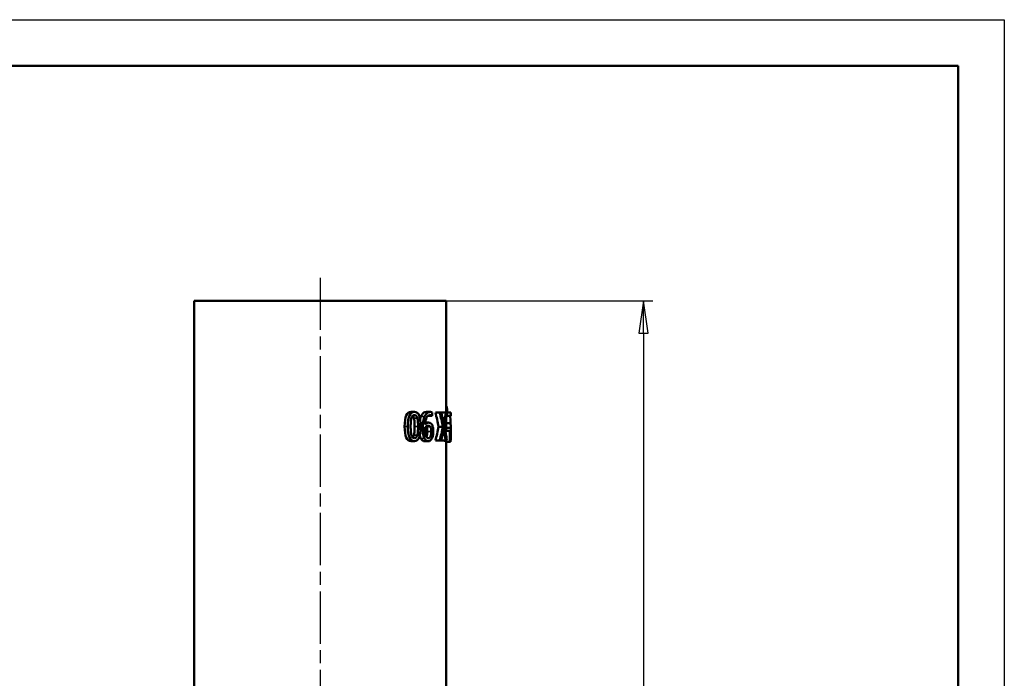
# Model space of a CAD drawing. Header units: millimetres. Extents: x -134 to 549, y -69 to 356.
# Tile 9 of 10: x 103 to 210, y 226 to 297. Entities that reach past the tile are written whole.
import ezdxf

# ---------------------------------------------------------------- set-up
doc = ezdxf.new("R2010")
doc.units = ezdxf.units.MM
doc.linetypes.add('CHAIN', pattern=[0.7087, 0.4724, -0.0591, 0.1181, -0.0591])
for name, color, linetype, lineweight in [('Видимые тонкие (ГОСТ)', 7, 'Continuous', 35), ('Видимый контур (ГОСТ)', 7, 'Continuous', 50), ('Кромка (ГОСТ)', 7, 'Continuous', 50), ('Осевая линия (ГОСТ)', 7, 'Continuous', 25), ('Размер (ГОСТ)', 7, 'Continuous', 25)]:
    doc.layers.add(name, color=color, linetype=linetype, lineweight=lineweight)
doc.styles.add('Обычный текст (ГОСТ)', font='GOST Common Italic.ttf')
doc.dimstyles.new('Обычный (ГОСТ)', dxfattribs={"dimtxt": 3.5, "dimasz": 3.5, "dimexe": 1, "dimexo": 0, "dimgap": 0.5, "dimtad": 1, "dimrnd": 1e-08, "dimtxsty": 'Обычный текст (ГОСТ)', "dimblk": 'Filled-1', "dimcen": 0.09, "dimdle": 15, "dimclrd": 256, "dimclre": 256, "dimclrt": 256, "dimazin": 2, "dimtfac": 0.714286, "dimtdec": 3, "dimtmove": 0, "dimatfit": 3, "dimfxl": 1, "dimtolj": 1, "dimlwd": 25, "dimlwe": 25, "dimarcsym": 0})

# ---------------------------------------------------------------- blocks, each defined once
blk = doc.blocks.new('Рамки ГОСТ_ граница 297x210')
at = {"layer": 'Кромка (ГОСТ)', "lineweight": 25}
for p, q in [((0, 297), (210, 297)), ((210, 297), (210, 0))]:
    blk.add_line(p, q, dxfattribs=at)
at = {"layer": 'Кромка (ГОСТ)'}
for p, q in [((205, 292), (20, 292)), ((205, 5), (205, 292))]:
    blk.add_line(p, q, dxfattribs=at)
blk = doc.blocks.new('Filled-1')
at = {"color": 0}
for p, q in [((0, 0), (-1, 0.143)), ((-1, 0.143), (-1, -0.143)), ((-1, 0), (0, 0)), ((-1, -0.143), (0, 0))]:
    blk.add_line(p, q, dxfattribs=at)
at = {"color": 0, "flags": 128}
blk.add_lwpolyline([(-1, -0.143), (0, 0), (-1, 0.143), (-1, -0.143)], dxfattribs=at)
at = {"color": 0}
blk.add_solid([(-1, -0.143), (0, 0), (-1, 0.143), (-1, -0.143)], dxfattribs=at)
blk = doc.blocks.new('*D9')
at = {"layer": 'Defpoints', "color": 0, "linetype": 'Continuous', "transparency": 16777216}
for p in [(149.5, 266.54), (149.5, 176.54), (170.9, 176.54)]:
    blk.add_point(p, dxfattribs=at)
at = {"layer": 'Размер (ГОСТ)', "linetype": 'Continuous', "lineweight": 25, "transparency": 16777216}
for p, q in [((149.5, 266.54), (171.9, 266.54)), ((170.9, 263.04), (170.9, 180.04)), ((149.5, 176.54), (171.9, 176.54))]:
    blk.add_line(p, q, dxfattribs=at)
at = {"layer": 'Размер (ГОСТ)', "linetype": 'Continuous', "lineweight": 25, "transparency": 16777216, "xscale": 3.5, "yscale": 3.5, "zscale": 3.5}
for p, rotation in [((170.9, 266.54), 90), ((170.9, 176.54), 270)]:
    blk.add_blockref('Filled-1', p, dxfattribs=dict(at, rotation=rotation))
at = {"layer": 'Размер (ГОСТ)', "linetype": 'Continuous', "lineweight": 25, "transparency": 16777216, "insert": (166.9, 219.28), "char_height": 3.5, "attachment_point": 1, "rotation": 90, "style": 'Обычный текст (ГОСТ)'}
blk.add_mtext('\\A1;90', dxfattribs=at)

msp = doc.modelspace()

# ---------------------------------------------------------------- linework, layer by layer
at = {"layer": 'Видимые тонкие (ГОСТ)'}
for p, q in [((146.773, 254.006), (147.173, 254.006)), ((146.014, 253.831), (146.386, 253.831)), ((145.005, 252.91), (145.341, 252.91)), ((146.012, 251.983), (146.384, 251.983)), ((146.083, 252.912), (146.457, 252.912)), ((146.735, 252.727), (146.961, 252.727)), ((147.352, 252.89), (147.774, 252.89)), ((147.463, 252.359), (147.888, 252.359)), ((149.986, 252.159), (149.998, 252.159)), ((146.77, 251.598), (147.17, 251.598))]:
    msp.add_line(p, q, dxfattribs=at)
at = {"layer": 'Видимый контур (ГОСТ)'}
for p, q in [((122.198, 266.543), (149.498, 266.543)), ((122.198, 266.543), (122.198, 176.543)), ((149.498, 266.543), (149.498, 254.434)), ((149.498, 255.096), (149.579, 255.096)), ((145.703, 254.498), (146.064, 254.498)), ((147.359, 254.493), (147.78, 254.493)), ((147.531, 254.058), (147.959, 254.058)), ((147.959, 254.058), (147.969, 254.058)), ((147.969, 254.451), (147.969, 254.058)), ((148.337, 254.434), (148.795, 254.434)), ((148.981, 254.434), (148.795, 254.434)), ((148.997, 254.434), (149.479, 254.434)), ((149.594, 254.434), (149.479, 254.434)), ((149.536, 254.08), (149.998, 254.08)), ((149.594, 254.434), (149.998, 254.434)), ((149.998, 254.08), (149.998, 254.434)), ((149.998, 254.434), (149.998, 254.434)), ((149.998, 254.434), (149.998, 254.08)), ((149.998, 254.08), (149.998, 254.08)), ((147.242, 253.334), (147.605, 253.334)), ((149.498, 253.857), (149.498, 252.435)), ((149.498, 253.29), (149.984, 253.29)), ((148.691, 252.887), (149.162, 252.887)), ((149.409, 252.435), (149.898, 252.435)), ((149.498, 252.769), (149.997, 252.769)), ((149.929, 252.435), (149.898, 252.435)), ((149.929, 252.435), (149.971, 252.435)), ((149.985, 252.435), (149.971, 252.435)), ((145.703, 251.324), (146.064, 251.324)), ((147.162, 251.324), (147.577, 251.324)), ((148.337, 251.386), (148.795, 251.386)), ((148.795, 251.386), (148.971, 251.386)), ((148.982, 251.386), (149.463, 251.386)), ((149.391, 251.25), (149.887, 251.25)), ((149.463, 251.386), (149.586, 251.386)), ((149.498, 251.25), (149.498, 176.543)), ((149.887, 251.25), (149.937, 251.25)), ((149.937, 251.25), (149.965, 251.25)), ((149.965, 251.25), (149.989, 251.25))]:
    msp.add_line(p, q, dxfattribs=at)
for points in [[(149.629, 254.434), (149.613, 254.654), (149.597, 254.875), (149.579, 255.096)], [(146.68, 253.733), (146.706, 253.835), (146.738, 253.926), (146.773, 254.006)], [(147.531, 254.058), (147.53, 254.059), (147.529, 254.06), (147.529, 254.06)], [(148.691, 252.887), (148.583, 253.403), (148.465, 253.918), (148.337, 254.434)], [(149.162, 252.887), (149.05, 253.403), (148.928, 253.918), (148.795, 254.434)], [(148.981, 254.434), (149.077, 254.028), (149.165, 253.623), (149.248, 253.218)], [(148.991, 254.394), (148.993, 254.407), (148.995, 254.42), (148.997, 254.434)], [(149.248, 253.218), (149.332, 253.623), (149.409, 254.028), (149.479, 254.434)], [(149.594, 254.434), (149.514, 253.925), (149.423, 253.416), (149.32, 252.907)], [(146.77, 251.598), (146.721, 251.685), (146.68, 251.793), (146.647, 251.922)], [(147.352, 252.89), (147.345, 252.9), (147.338, 252.91), (147.331, 252.918)], [(148.337, 251.386), (148.465, 251.886), (148.583, 252.387), (148.691, 252.887)], [(148.795, 251.386), (148.928, 251.886), (149.05, 252.387), (149.162, 252.887)], [(149.239, 252.579), (149.156, 252.181), (149.067, 251.783), (148.971, 251.386)], [(149.463, 251.386), (149.395, 251.783), (149.32, 252.181), (149.239, 252.579)], [(149.32, 252.907), (149.42, 252.4), (149.508, 251.893), (149.586, 251.386)], [(149.887, 251.25), (149.891, 251.645), (149.894, 252.04), (149.898, 252.435)], [(149.929, 252.435), (149.932, 252.04), (149.935, 251.645), (149.937, 251.25)], [(149.965, 251.25), (149.967, 251.645), (149.969, 252.04), (149.971, 252.435)], [(149.985, 252.435), (149.987, 252.04), (149.988, 251.645), (149.989, 251.25)], [(148.982, 251.386), (148.98, 251.395), (148.979, 251.404), (148.977, 251.413)], [(149.391, 251.25), (149.391, 251.295), (149.392, 251.34), (149.392, 251.386)]]:
    msp.add_open_spline(points, degree=3, dxfattribs=at)
for points, knots in [([(145.005, 252.91), (145.005, 253.456), (145.065, 253.858), (145.181, 254.114), (145.297, 254.37), (145.474, 254.498), (145.703, 254.498)], [0, 0, 0, 0, 1, 1, 1, 2, 2, 2, 2]), ([(145.341, 252.91), (145.341, 253.456), (145.402, 253.858), (145.522, 254.114), (145.643, 254.37), (145.827, 254.498), (146.064, 254.498)], [0, 0, 0, 0, 1, 1, 1, 2, 2, 2, 2]), ([(145.736, 253.838), (145.767, 253.945), (145.809, 254.026), (145.863, 254.079), (145.916, 254.133), (145.984, 254.159), (146.064, 254.159)], [-2, -2, -2, -2, -1, -1, -1, 0, 0, 0, 0]), ([(146.014, 253.831), (145.987, 253.936), (145.95, 254.017), (145.9, 254.074), (145.894, 254.082), (145.887, 254.088), (145.88, 254.095)], [0, 0, 0, 0, 1, 1, 1, 1.1302511, 1.1302511, 1.1302511, 1.1302511]), ([(146.064, 254.498), (146.305, 254.498), (146.473, 254.367), (146.579, 254.106), (146.686, 253.845), (146.737, 253.447), (146.737, 252.912)], [0, 0, 0, 0, 1, 1, 1, 2, 2, 2, 2]), ([(146.064, 254.159), (146.149, 254.159), (146.217, 254.131), (146.268, 254.074), (146.32, 254.017), (146.359, 253.936), (146.386, 253.831)], [-2, -2, -2, -2, -1, -1, -1, 0, 0, 0, 0]), ([(146.773, 254.006), (146.843, 254.164), (146.926, 254.285), (147.021, 254.368), (147.116, 254.451), (147.23, 254.493), (147.359, 254.493)], [0, 0, 0, 0, 1, 1, 1, 2, 2, 2, 2]), ([(146.961, 252.727), (146.961, 252.979), (146.979, 253.217), (147.015, 253.443), (147.052, 253.669), (147.105, 253.856), (147.173, 254.006)], [0, 0, 0, 0, 1, 1, 1, 2, 2, 2, 2]), ([(147.173, 254.006), (147.246, 254.164), (147.332, 254.285), (147.43, 254.368), (147.528, 254.451), (147.647, 254.493), (147.78, 254.493)], [0, 0, 0, 0, 1, 1, 1, 2, 2, 2, 2]), ([(147.75, 254.14), (147.601, 254.14), (147.477, 254.052), (147.385, 253.875), (147.294, 253.699), (147.24, 253.448), (147.227, 253.122)], [0, 0, 0, 0, 1, 1, 1, 2, 2, 2, 2]), ([(147.959, 254.058), (147.94, 254.078), (147.911, 254.096), (147.872, 254.114), (147.832, 254.131), (147.792, 254.14), (147.75, 254.14)], [0, 0, 0, 0, 1, 1, 1, 2, 2, 2, 2]), ([(147.78, 254.493), (147.811, 254.493), (147.843, 254.49), (147.877, 254.484), (147.91, 254.478), (147.941, 254.467), (147.969, 254.451)], [0, 0, 0, 0, 1, 1, 1, 2, 2, 2, 2]), ([(149.984, 253.29), (149.978, 253.43), (149.97, 253.575), (149.957, 253.725), (149.945, 253.874), (149.932, 253.993), (149.922, 254.08)], [0, 0, 0, 0, 1, 1, 1, 2, 2, 2, 2]), ([(145.655, 252.91), (145.655, 253.119), (145.661, 253.301), (145.674, 253.455), (145.686, 253.61), (145.707, 253.738), (145.736, 253.838)], [-2, -2, -2, -2, -1, -1, -1, 0, 0, 0, 0]), ([(146.083, 252.912), (146.083, 253.126), (146.078, 253.305), (146.07, 253.448), (146.061, 253.591), (146.042, 253.719), (146.014, 253.831)], [0, 0, 0, 0, 1, 1, 1, 2, 2, 2, 2]), ([(146.386, 253.831), (146.416, 253.719), (146.435, 253.591), (146.444, 253.448), (146.453, 253.305), (146.457, 253.126), (146.457, 252.912)], [-2, -2, -2, -2, -1, -1, -1, 0, 0, 0, 0]), ([(147.225, 252.828), (147.272, 252.879), (147.326, 252.92), (147.386, 252.95), (147.446, 252.981), (147.502, 252.996), (147.552, 252.996)], [-2, -2, -2, -2, -1, -1, -1, 0, 0, 0, 0]), ([(147.227, 253.122), (147.294, 253.196), (147.357, 253.25), (147.415, 253.284), (147.474, 253.318), (147.538, 253.334), (147.605, 253.334)], [0, 0, 0, 0, 1, 1, 1, 2, 2, 2, 2]), ([(147.552, 252.996), (147.597, 252.996), (147.637, 252.989), (147.674, 252.975), (147.711, 252.961), (147.744, 252.933), (147.774, 252.89)], [-2, -2, -2, -2, -1, -1, -1, 0, 0, 0, 0]), ([(147.605, 253.334), (147.67, 253.334), (147.728, 253.322), (147.78, 253.297), (147.832, 253.273), (147.883, 253.225), (147.934, 253.154)], [0, 0, 0, 0, 1, 1, 1, 2, 2, 2, 2]), ([(147.934, 253.154), (147.992, 253.07), (148.035, 252.964), (148.065, 252.837), (148.094, 252.709), (148.108, 252.556), (148.108, 252.376)], [0, 0, 0, 0, 1, 1, 1, 2, 2, 2, 2]), ([(149.997, 252.769), (149.996, 252.858), (149.995, 252.946), (149.993, 253.033), (149.991, 253.12), (149.988, 253.206), (149.984, 253.29)], [0, 0, 0, 0, 1, 1, 1, 2, 2, 2, 2]), ([(145.703, 251.324), (145.472, 251.324), (145.294, 251.456), (145.179, 251.719), (145.064, 251.982), (145.005, 252.379), (145.005, 252.91)], [0, 0, 0, 0, 1, 1, 1, 2, 2, 2, 2]), ([(146.064, 251.324), (145.824, 251.324), (145.64, 251.456), (145.521, 251.719), (145.402, 251.982), (145.341, 252.379), (145.341, 252.91)], [0, 0, 0, 0, 1, 1, 1, 2, 2, 2, 2]), ([(145.738, 251.978), (145.707, 252.082), (145.686, 252.211), (145.674, 252.365), (145.661, 252.519), (145.655, 252.7), (145.655, 252.91)], [-2, -2, -2, -2, -1, -1, -1, 0, 0, 0, 0]), ([(146.064, 251.662), (145.983, 251.662), (145.915, 251.689), (145.863, 251.742), (145.81, 251.796), (145.768, 251.875), (145.738, 251.978)], [-2, -2, -2, -2, -1, -1, -1, 0, 0, 0, 0]), ([(145.879, 251.727), (145.885, 251.732), (145.89, 251.737), (145.895, 251.742), (145.945, 251.796), (145.983, 251.876), (146.012, 251.983)], [0.8974075, 0.8974075, 0.8974075, 0.8974075, 1, 1, 1, 2, 2, 2, 2]), ([(146.012, 251.983), (146.039, 252.087), (146.058, 252.218), (146.068, 252.376), (146.078, 252.534), (146.083, 252.713), (146.083, 252.912)], [0, 0, 0, 0, 1, 1, 1, 2, 2, 2, 2]), ([(146.737, 252.912), (146.737, 252.362), (146.685, 251.96), (146.578, 251.705), (146.47, 251.451), (146.303, 251.324), (146.064, 251.324)], [0, 0, 0, 0, 1, 1, 1, 2, 2, 2, 2]), ([(146.384, 251.983), (146.355, 251.876), (146.314, 251.796), (146.263, 251.742), (146.212, 251.689), (146.146, 251.662), (146.064, 251.662)], [-2, -2, -2, -2, -1, -1, -1, 0, 0, 0, 0]), ([(146.457, 252.912), (146.457, 252.713), (146.452, 252.534), (146.442, 252.376), (146.432, 252.218), (146.413, 252.087), (146.384, 251.983)], [-2, -2, -2, -2, -1, -1, -1, 0, 0, 0, 0]), ([(147.17, 251.598), (147.105, 251.71), (147.053, 251.856), (147.016, 252.038), (146.98, 252.219), (146.961, 252.448), (146.961, 252.727)], [0, 0, 0, 0, 1, 1, 1, 2, 2, 2, 2]), ([(147.221, 252.635), (147.221, 252.677), (147.221, 252.714), (147.222, 252.748), (147.223, 252.782), (147.224, 252.808), (147.225, 252.828)], [-2, -2, -2, -2, -1, -1, -1, 0, 0, 0, 0]), ([(147.352, 251.83), (147.311, 251.901), (147.279, 252.001), (147.256, 252.131), (147.232, 252.262), (147.221, 252.43), (147.221, 252.635)], [-2, -2, -2, -2, -1, -1, -1, 0, 0, 0, 0]), ([(147.463, 252.359), (147.463, 252.487), (147.454, 252.593), (147.437, 252.676), (147.419, 252.759), (147.391, 252.831), (147.352, 252.89)], [0, 0, 0, 0, 1, 1, 1, 2, 2, 2, 2]), ([(147.367, 251.803), (147.373, 251.814), (147.378, 251.826), (147.383, 251.838), (147.437, 251.958), (147.463, 252.131), (147.463, 252.359)], [0.9005945, 0.9005945, 0.9005945, 0.9005945, 1, 1, 1, 2, 2, 2, 2]), ([(147.888, 252.359), (147.888, 252.131), (147.861, 251.958), (147.806, 251.838), (147.751, 251.717), (147.676, 251.657), (147.578, 251.657)], [-2, -2, -2, -2, -1, -1, -1, 0, 0, 0, 0]), ([(147.774, 252.89), (147.814, 252.831), (147.843, 252.759), (147.861, 252.676), (147.879, 252.593), (147.888, 252.487), (147.888, 252.359)], [-2, -2, -2, -2, -1, -1, -1, 0, 0, 0, 0]), ([(148.108, 252.376), (148.108, 252.22), (148.095, 252.076), (148.069, 251.946), (148.042, 251.816), (148.005, 251.704), (147.957, 251.61)], [0, 0, 0, 0, 1, 1, 1, 2, 2, 2, 2]), ([(149.989, 251.404), (149.992, 251.44), (149.994, 251.488), (149.995, 251.547), (149.999, 251.698), (149.998, 251.902), (149.998, 252.159)], [0.6034591, 0.6034591, 0.6034591, 0.6034591, 1, 1, 1, 2, 2, 2, 2]), ([(149.998, 252.159), (149.998, 252.279), (149.998, 252.389), (149.998, 252.49), (149.998, 252.59), (149.998, 252.683), (149.997, 252.769)], [0, 0, 0, 0, 1, 1, 1, 2, 2, 2, 2]), ([(147.162, 251.324), (147.084, 251.324), (147.011, 251.347), (146.945, 251.394), (146.879, 251.441), (146.82, 251.509), (146.77, 251.598)], [0, 0, 0, 0, 1, 1, 1, 2, 2, 2, 2]), ([(147.577, 251.324), (147.496, 251.324), (147.42, 251.347), (147.352, 251.394), (147.283, 251.441), (147.222, 251.509), (147.17, 251.598)], [0, 0, 0, 0, 1, 1, 1, 2, 2, 2, 2]), ([(147.578, 251.657), (147.536, 251.657), (147.497, 251.67), (147.46, 251.694), (147.424, 251.719), (147.388, 251.764), (147.352, 251.83)], [-2, -2, -2, -2, -1, -1, -1, 0, 0, 0, 0]), ([(147.957, 251.61), (147.912, 251.52), (147.856, 251.449), (147.788, 251.399), (147.72, 251.349), (147.649, 251.324), (147.577, 251.324)], [0, 0, 0, 0, 1, 1, 1, 2, 2, 2, 2])]:
    msp.add_open_spline(points, degree=3, knots=knots, dxfattribs=at)
at = {"layer": 'Осевая линия (ГОСТ)', "linetype": 'CHAIN', "ltscale": 11.993792}
msp.add_line((135.848, 269.043), (135.848, 174.043), dxfattribs=at)

# ---------------------------------------------------------------- block references
msp.add_blockref('Рамки ГОСТ_ граница 297x210', (0, 0))

# ---------------------------------------------------------------- dimensions: what is measured, and where the dimension line sits
at = {"layer": 'Размер (ГОСТ)', "linetype": 'Continuous', "lineweight": 25}
dim = msp.add_linear_dim(base=(170.905, 176.543), p1=(149.498, 266.543), p2=(149.498, 176.543), angle=90, dimstyle='Обычный (ГОСТ)', override={"dimgap": 0.5, "dimdec": 2, "dimtol": 0, "dimlim": 0, "dimtp": 0, "dimtm": 0, "dimtdec": 3, "dimtofl": 0, "dimatfit": 1}, dxfattribs=at)
dim.commit()
dim.dimension.update_dxf_attribs({"geometry": '*D9', "text_midpoint": (170.905, 221.543), "dimtype": 160})

doc.saveas('drawing.dxf')
